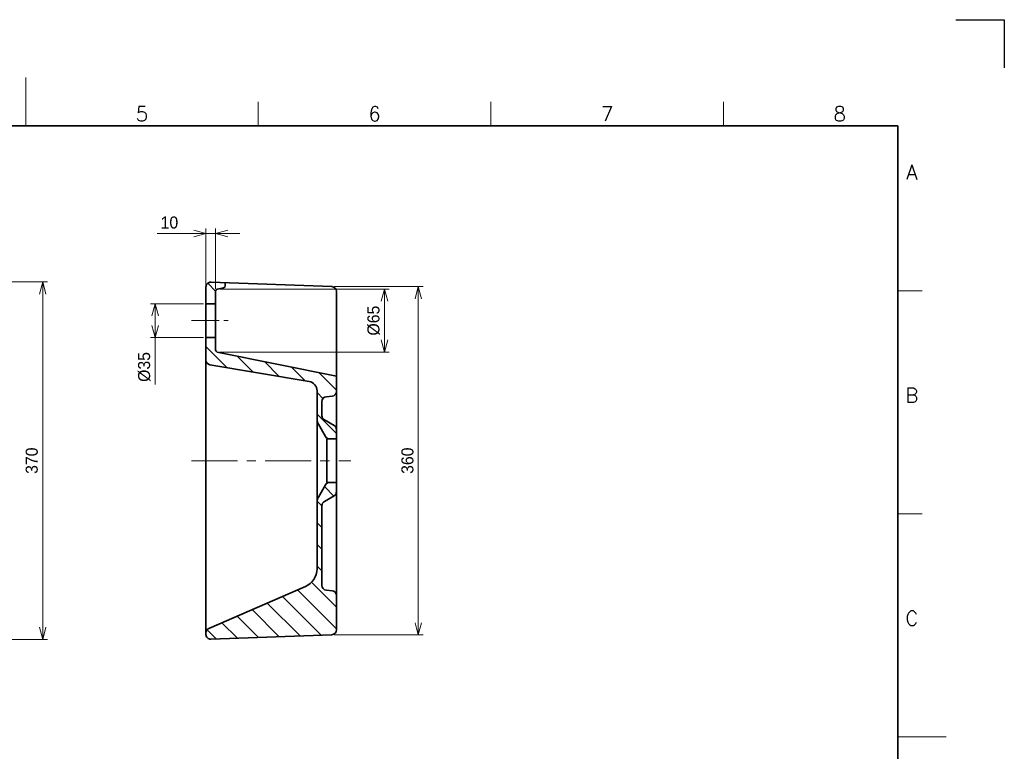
# Model space of a CAD drawing. Header units: millimetres. Extents: x 0 to 2100, y 0 to 1485.
# Tile 3 of 3: x 1081 to 2100, y 728 to 1485. Entities that reach past the tile are written whole.
import ezdxf
from ezdxf.enums import TextEntityAlignment as Align

# ---------------------------------------------------------------- set-up
doc = ezdxf.new("R2010")
doc.units = ezdxf.units.MM
doc.header["$LTSCALE"] = 0.3
doc.linetypes.add('CENTER', pattern=[50.8, 31.75, -6.35, 6.35, -6.35])
doc.linetypes.add('CENTER2', pattern=[28.575, 19.05, -3.175, 3.175, -3.175])
for name, color, linetype, lineweight in [('HATCH @ 5', 54, 'Continuous', 9), ('TEXT', 7, 'Continuous', 25), ('中心線', 4, 'CENTER', 18), ('中心線x.5', 4, 'CENTER2', 18), ('実線', 3, 'Continuous', 35), ('寸法', 2, 'Continuous', 18), ('寸法 @ 5', 2, 'Continuous', 18), ('細線', 7, 'Continuous', 18)]:
    doc.layers.add(name, color=color, linetype=linetype, lineweight=lineweight)
doc.styles.add('MS Pゴシック', font='txt')
doc.styles.add('Roman', font='romans.shx', dxfattribs={"bigfont": 'bigfont.shx'})
doc.dimstyles.new('MyDim S＝1：5', dxfattribs={"dimtxt": 2.5, "dimasz": 2.5, "dimexe": 1, "dimexo": 0.5, "dimgap": 1, "dimtad": 3, "dimdsep": 46, "dimtxsty": 'MS Pゴシック', "dimblk": 'OPEN30', "dimcen": 0, "dimclrd": 256, "dimclre": 256, "dimclrt": 256, "dimazin": 2, "dimtfac": 1, "dimtmove": 0, "dimatfit": 3, "dimldrblk": 'OPEN30', "dimfxl": 0, "dimlwd": 18, "dimlwe": 18, "dimarcsym": 0})

# ---------------------------------------------------------------- blocks, each defined once
blk = doc.blocks.new('_Open30')
at = {"color": 0, "lineweight": -2}
for p, q in [((-1, 0.268), (0, 0)), ((0, 0), (-1, -0.268)), ((0, 0), (-1, 0))]:
    blk.add_line(p, q, dxfattribs=at)
blk = doc.blocks.new('*D5')
at = {"layer": 'Defpoints', "color": 0}
for p in [(1285.7, 1206), (1285.6, 1141), (1458.7, 1141)]:
    blk.add_point(p, dxfattribs=at)
at = {"layer": '寸法', "lineweight": 18}
for p, q in [((1288.2, 1206), (1463.7, 1206)), ((1458.7, 1193.5), (1458.7, 1153.5)), ((1288.1, 1141), (1463.7, 1141))]:
    blk.add_line(p, q, dxfattribs=at)
at = {"layer": '寸法', "lineweight": 18, "xscale": 12.5, "yscale": 12.5, "zscale": 12.5}
for p, rotation in [((1458.7, 1206), 90), ((1458.7, 1141), 270)]:
    blk.add_blockref('_Open30', p, dxfattribs=dict(at, rotation=rotation))
at = {"layer": '寸法', "insert": (1447.5, 1173.5), "char_height": 12.5, "attachment_point": 5, "rotation": 90, "style": 'MS Pゴシック'}
blk.add_mtext('%%c65', dxfattribs=at)
blk = doc.blocks.new('*D6')
at = {"layer": 'Defpoints', "color": 0}
for p in [(1274, 1263.7), (1274, 1208.3), (1284, 1204)]:
    blk.add_point(p, dxfattribs=at)
at = {"layer": '寸法', "lineweight": 18}
for p, q in [((1261.5, 1263.7), (1223.4, 1263.7)), ((1274, 1210.8), (1274, 1268.7)), ((1284, 1263.7), (1274, 1263.7)), ((1284, 1206.5), (1284, 1268.7)), ((1296.5, 1263.7), (1309, 1263.7))]:
    blk.add_line(p, q, dxfattribs=at)
at = {"layer": '寸法', "lineweight": 18, "xscale": 12.5, "yscale": 12.5, "zscale": 12.5}
blk.add_blockref('_Open30', (1274, 1263.7), dxfattribs=at)
at = {"layer": '寸法', "lineweight": 18, "xscale": 12.5, "yscale": 12.5, "zscale": 12.5, "rotation": 180}
blk.add_blockref('_Open30', (1284, 1263.7), dxfattribs=at)
at = {"layer": '寸法', "insert": (1236.2, 1275), "char_height": 12.5, "attachment_point": 5, "style": 'MS Pゴシック'}
blk.add_mtext('10', dxfattribs=at)
blk = doc.blocks.new('*D7')
at = {"layer": 'Defpoints', "color": 0}
for p in [(1274, 1191), (1221.5, 1156), (1274, 1156)]:
    blk.add_point(p, dxfattribs=at)
at = {"layer": '寸法', "lineweight": 18}
for p, q in [((1271.5, 1191), (1216.5, 1191)), ((1221.5, 1178.5), (1221.5, 1168.5)), ((1271.5, 1156), (1216.5, 1156)), ((1221.5, 1156), (1221.5, 1107.5))]:
    blk.add_line(p, q, dxfattribs=at)
at = {"layer": '寸法', "lineweight": 18, "xscale": 12.5, "yscale": 12.5, "zscale": 12.5}
for p, rotation in [((1221.5, 1191), 90), ((1221.5, 1156), 270)]:
    blk.add_blockref('_Open30', p, dxfattribs=dict(at, rotation=rotation))
at = {"layer": '寸法', "insert": (1210.2, 1125.5), "char_height": 12.5, "attachment_point": 5, "rotation": 90, "style": 'MS Pゴシック'}
blk.add_mtext('%%c35', dxfattribs=at)
blk = doc.blocks.new('*D9')
at = {"layer": 'Defpoints', "color": 0}
for p in [(1404.2, 1208.7), (1404.2, 848.3), (1493.7, 848.3)]:
    blk.add_point(p, dxfattribs=at)
at = {"layer": '寸法', "lineweight": 18}
for p, q in [((1406.7, 1208.7), (1498.7, 1208.7)), ((1493.7, 1196.2), (1493.7, 860.8)), ((1406.7, 848.3), (1498.7, 848.3))]:
    blk.add_line(p, q, dxfattribs=at)
at = {"layer": '寸法', "lineweight": 18, "xscale": 12.5, "yscale": 12.5, "zscale": 12.5}
for p, rotation in [((1493.7, 1208.7), 90), ((1493.7, 848.3), 270)]:
    blk.add_blockref('_Open30', p, dxfattribs=dict(at, rotation=rotation))
at = {"layer": '寸法', "insert": (1482.5, 1028.5), "char_height": 12.5, "attachment_point": 5, "rotation": 90, "style": 'MS Pゴシック'}
blk.add_mtext('360', dxfattribs=at)
blk = doc.blocks.new('*D12')
at = {"layer": 'Defpoints', "color": 0}
for p in [(987.6, 1213.5), (987.6, 843.5), (1105.1, 843.5)]:
    blk.add_point(p, dxfattribs=at)
at = {"layer": '寸法', "lineweight": 18}
for p, q in [((990.1, 1213.5), (1110.1, 1213.5)), ((1105.1, 1201), (1105.1, 856)), ((990.1, 843.5), (1110.1, 843.5))]:
    blk.add_line(p, q, dxfattribs=at)
at = {"layer": '寸法', "lineweight": 18, "xscale": 12.5, "yscale": 12.5, "zscale": 12.5}
for p, rotation in [((1105.1, 1213.5), 90), ((1105.1, 843.5), 270)]:
    blk.add_blockref('_Open30', p, dxfattribs=dict(at, rotation=rotation))
at = {"layer": '寸法', "insert": (1093.8, 1028.5), "char_height": 12.5, "attachment_point": 5, "rotation": 90, "style": 'MS Pゴシック'}
blk.add_mtext('370', dxfattribs=at)

msp = doc.modelspace()

# ---------------------------------------------------------------- hatches: boundary and pattern name
at = {"layer": 'HATCH @ 5'}
h = msp.add_hatch(dxfattribs=at)
h.set_pattern_fill('ANSI31', color=256, angle=90)
h.set_pattern_definition([(135, (-1099.45, 7987.773), (-11.22532, -11.22532), [])])
h.paths.add_polyline_path([(1273.989, 1208.307), (1273.989, 1190.995), (1283.989, 1190.995), (1283.989, 1204.029, -0.35219492), (1285.56, 1205.983), (1292.32, 1207.468, 0.36638228), (1293.989, 1209.44), (1293.989, 1212.755), (1279.173, 1213.303, 0.42501936)])
h.paths.add_polyline_path([(1285.597, 1141, -0.35747562), (1283.989, 1142.961), (1283.989, 1155.995), (1273.989, 1155.995), (1273.989, 1132.669, 0.36638257), (1278.163, 1127.738), (1380.638, 1110.567, -0.36648876), (1388.989, 1100.704), (1388.989, 1071.151, 0.13060499), (1390.308, 1066.187), (1397.55, 1053.515, 0.26914265), (1401.891, 1050.995), (1408.989, 1050.995), (1408.989, 1060.609, 0.2679709), (1406.489, 1064.939), (1396.489, 1070.712, -0.2679709), (1393.989, 1075.042), (1393.989, 1089.783, -0.38887877), (1398.553, 1094.764), (1398.553, 1094.764), (1404.425, 1095.278, 0.38887877), (1408.989, 1100.259), (1408.989, 1115.956)])
h.paths.add_polyline_path([(1388.989, 985.84), (1388.989, 916.609, -0.29860859), (1376.963, 898.267), (1376.963, 898.267), (1276.995, 854.809, 0.2985614), (1273.989, 850.224), (1273.989, 848.684, 0.42517773), (1279.176, 843.687), (1404.176, 848.317, 0.40333374), (1408.989, 853.314), (1408.989, 888.945, 0.38900267), (1404.423, 893.926), (1398.555, 894.439, -0.38900267), (1393.989, 899.42), (1393.989, 981.948, -0.26792751), (1396.489, 986.278), (1406.489, 992.052, 0.26792751), (1408.989, 996.382), (1408.989, 1005.995), (1401.891, 1005.995, 0.26914265), (1397.55, 1003.476), (1390.305, 990.798, 0.13043541)])

# ---------------------------------------------------------------- linework, layer by layer
at = {"layer": 'Defpoints'}
for p, q in [((2050, 1485), (2100, 1485)), ((2100, 1485), (2100, 1435))]:
    msp.add_line(p, q, dxfattribs=at)
at = {"layer": '中心線', "ltscale": 5}
msp.add_line((1258.989, 1028.495), (1423.989, 1028.495), dxfattribs=at)
at = {"layer": '中心線x.5', "ltscale": 5}
msp.add_line((1258.989, 1173.495), (1298.989, 1173.495), dxfattribs=at)
at = {"layer": '実線'}
for p, q in [((1990, 1375), (125, 1375)), ((1990, 50), (1990, 1375))]:
    msp.add_line(p, q, dxfattribs=at)
at = {"layer": '実線', "ltscale": 5}
for p, q in [((1279.174, 1213.303), (1404.174, 1208.674)), ((1293.989, 1209.44), (1293.989, 1212.755)), ((1273.989, 848.684), (1273.989, 1208.307)), ((1283.989, 1142.961), (1283.989, 1204.029)), ((1285.56, 1205.983), (1292.32, 1207.468)), ((1408.989, 853.314), (1408.989, 1203.677)), ((1273.989, 1190.995), (1283.989, 1190.995)), ((1273.989, 1155.995), (1283.989, 1155.995)), ((1285.597, 1141), (1408.989, 1115.956)), ((1278.163, 1127.738), (1380.642, 1110.566)), ((1388.989, 916.609), (1388.989, 1100.704)), ((1398.553, 1094.764), (1404.425, 1095.278)), ((1393.989, 1075.042), (1393.989, 1089.783)), ((1396.489, 1070.712), (1406.489, 1064.939)), ((1390.307, 1066.19), (1397.55, 1053.515)), ((1398.989, 1005.995), (1398.989, 1050.995)), ((1401.891, 1050.995), (1408.989, 1050.995)), ((1390.307, 990.801), (1397.55, 1003.476)), ((1401.891, 1005.995), (1408.989, 1005.995)), ((1396.489, 986.278), (1406.489, 992.052)), ((1393.989, 899.42), (1393.989, 981.948)), ((1276.996, 854.809), (1376.963, 898.267)), ((1398.553, 894.439), (1404.425, 893.925)), ((1279.174, 843.687), (1404.174, 848.317))]:
    msp.add_line(p, q, dxfattribs=at)
for centre, radius, start, end in [((1278.989, 1208.307), 5, 87.878904, 179.999997), ((1285.989, 1204.029), 2, 102.391981, 179.999997), ((1291.989, 1209.44), 2, 279.51219, 0.000003), ((1403.989, 1203.677), 5, 0.000003, 87.878904), ((1285.989, 1142.961), 2, 180.000003, 258.682925), ((1278.989, 1132.669), 5, 179.999997, 260.48781), ((1378.989, 1100.704), 10, 0.000003, 80.487815), ((1403.989, 1100.259), 5, 275.000005, 0.000003), ((1398.989, 1089.783), 5, 95, 179.999997), ((1398.989, 1071.151), 10, 179.999997, 209.744878), ((1398.989, 1075.042), 5, 179.999997, 239.999996), ((1403.989, 1060.609), 5, 0.000003, 60.000001), ((1401.891, 1055.995), 5, 209.744878, 269.999995), ((1401.891, 1000.995), 5, 90, 150.255117), ((1398.989, 985.84), 10, 150.255117, 179.999997), ((1403.989, 996.382), 5, 300.000004, 0.000003), ((1398.989, 981.948), 5, 119.999999, 179.999997), ((1368.989, 916.609), 20, 293.495697, 0.000003), ((1398.989, 899.42), 5, 179.999997, 264.999995), ((1403.989, 888.945), 5, 0.000003, 85), ((1278.989, 850.224), 5, 113.495692, 179.999997), ((1278.989, 848.684), 5, 179.999997, 272.121091), ((1403.989, 853.314), 5, 272.121101, 0.000003)]:
    msp.add_arc(centre, radius, start, end, dxfattribs=at)
at = {"layer": '細線'}
for p, q in [((1087.5, 1375), (1087.5, 1425)), ((1087.5, 1375), (1087.5, 1400)), ((1328.125, 1375), (1328.125, 1400)), ((1568.75, 1375), (1568.75, 1400)), ((1809.375, 1375), (1809.375, 1400)), ((1990, 1204.167), (2015, 1204.167)), ((1990, 973.333), (2015, 973.333)), ((1990, 742.5), (2040, 742.5)), ((1990, 742.5), (2015, 742.5))]:
    msp.add_line(p, q, dxfattribs=at)

# ---------------------------------------------------------------- texts
at = {"layer": 'TEXT', "style": 'Roman'}
for s, p in [('5', (1207.812, 1380)), ('6', (1448.438, 1380)), ('7', (1689.062, 1380)), ('8', (1929.688, 1380)), ('A', (2004.354, 1319.583)), ('B', (2004.354, 1088.75)), ('C', (2004.354, 857.917))]:
    msp.add_text(s, height=15, dxfattribs=at).set_placement(p, align=Align.CENTER)

# ---------------------------------------------------------------- dimensions: what is measured, and where the dimension line sits
at = {"layer": '寸法 @ 5'}
dim = msp.add_linear_dim(base=(1273.989, 1263.73), p1=(1283.989, 1204.029), p2=(1273.989, 1208.307), angle=180, dimstyle='MyDim S＝1：5', override={"dimscale": 5, "dimtix": 0, "dimtofl": 1, "dimtmove": 0, "dimatfit": 3}, dxfattribs=at)
dim.commit()
dim.dimension.update_dxf_attribs({"geometry": '*D6', "text_midpoint": (1236.177, 1274.98)})
for base, p1, p2, override, picture, middle in [((1105.077, 843.495), (987.577, 1213.495), (987.577, 843.495), {"dimscale": 5, "dimtix": 0, "dimtofl": 1, "dimtmove": 0, "dimatfit": 3}, '*D12', (1105.077, 1028.495)), ((1493.708, 848.317), (1404.174, 1208.674), (1404.174, 848.317), {"dimscale": 5, "dimdec": 0, "dimtix": 0, "dimtofl": 1, "dimtmove": 0, "dimatfit": 3}, '*D9', (1493.708, 1028.495))]:
    dim = msp.add_linear_dim(base=base, p1=p1, p2=p2, angle=90, dimstyle='MyDim S＝1：5', override=override, dxfattribs=at)
    dim.commit()
    dim.dimension.update_dxf_attribs({"geometry": picture, "text_midpoint": middle, "dimtype": 128})
for base, p1, p2, picture, middle in [((1458.708, 1141), (1285.659, 1206.002), (1285.597, 1141), '*D5', (1447.458, 1173.501)), ((1221.489, 1155.995), (1273.989, 1190.995), (1273.989, 1155.995), '*D7', (1210.239, 1125.498))]:
    dim = msp.add_linear_dim(base=base, p1=p1, p2=p2, angle=90, text='%%c<>', dimstyle='MyDim S＝1：5', override={"dimscale": 5, "dimtix": 0, "dimtofl": 1, "dimtmove": 0, "dimatfit": 3}, dxfattribs=at)
    dim.commit()
    dim.dimension.update_dxf_attribs({"geometry": picture, "text_midpoint": middle})

doc.saveas('drawing.dxf')
